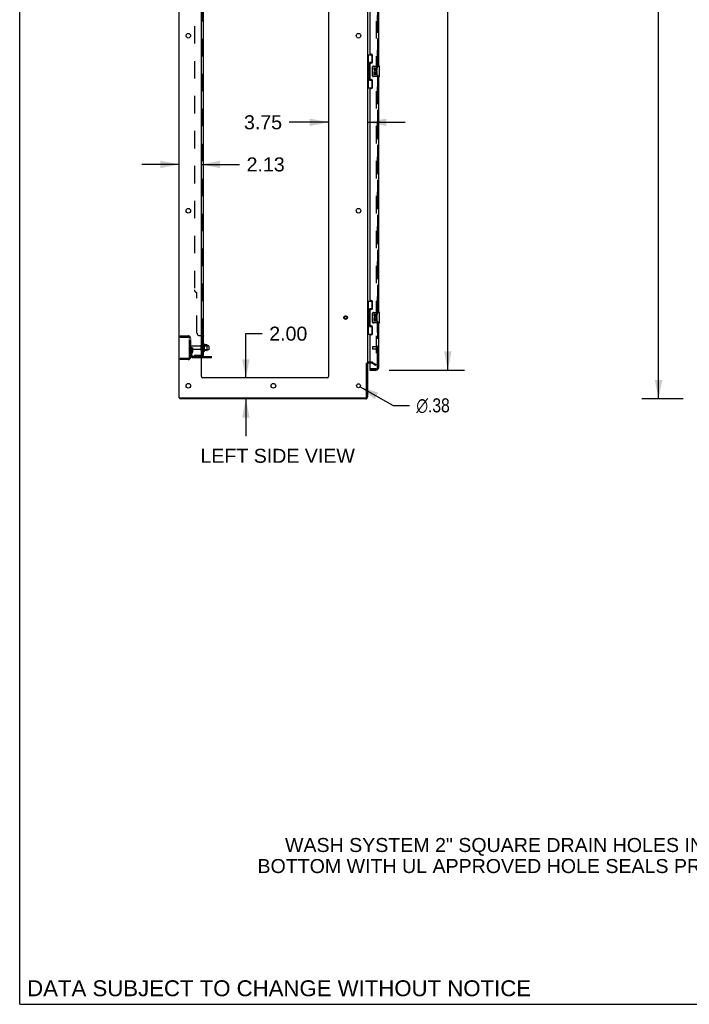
# Model space of a CAD drawing. Header units: inches. Extents: x 0 to 303, y 0 to 196.
# Tile 1 of 100: x 0 to 64, y 0 to 94. Entities that reach past the tile are written whole.
import ezdxf

# ---------------------------------------------------------------- set-up
doc = ezdxf.new("R2010")
doc.units = ezdxf.units.IN
doc.header["$LTSCALE"] = 16.67597
doc.header["$MEASUREMENT"] = 0
doc.linetypes.add('HIDDEN', pattern=[0.2, 0.1, -0.1])
doc.layers.get('0').update_dxf_attribs({"linetype": 'CONTINUOUS'})
for name, color, linetype in [('DEFAULT_2', 8, 'HIDDEN'), ('DIMENSIONS', 7, 'CONTINUOUS'), ('MASTER_DOOR_ASSEMBLY', 7, 'CONTINUOUS'), ('SLAVE_DOOR_ASSEMBLY', 7, 'CONTINUOUS'), ('SUBPANEL', 7, 'CONTINUOUS')]:
    doc.layers.add(name, color=color, linetype=linetype)
doc.styles.get("Standard").update_dxf_attribs({"font": 'arial.ttf'})
doc.styles.add('TEXTSTYLE_1', font='gdt', dxfattribs={"width": 0.8})
doc.dimstyles.new('DIMSTYLE_1', dxfattribs={"dimtxt": 1.337645, "dimasz": 1.783526, "dimexe": 0.09, "dimexo": 0.07, "dimgap": 0.0375, "dimtad": 0, "dimtih": 1, "dimtoh": 1, "dimzin": 4, "dimdsep": 46, "dimtxsty": 'Standard', "dimblk": '_FILLED', "dimblk1": '_FILLED', "dimblk2": '_FILLED', "dimcen": 0.09, "dimadec": 3, "dimazin": 1, "dimtfac": 1, "dimtdec": 3, "dimtofl": 0, "dimtmove": 0, "dimatfit": 3, "dimldrblk": '_FILLED', "dimfxl": 0, "dimtolj": 1, "dimtzin": 4, "dimarcsym": 0})
doc.dimstyles.new('DIMSTYLE_2', dxfattribs={"dimtxt": 1.337645, "dimasz": 1.783526, "dimexe": 0.09, "dimexo": 0.07, "dimgap": 0.09, "dimtad": 0, "dimtih": 1, "dimtoh": 1, "dimzin": 4, "dimdsep": 46, "dimtxsty": 'Standard', "dimblk": '_FILLED', "dimblk1": '_FILLED', "dimblk2": '_FILLED', "dimcen": 0.09, "dimadec": 3, "dimazin": 1, "dimtfac": 1, "dimtdec": 3, "dimtofl": 0, "dimtmove": 0, "dimatfit": 1, "dimldrblk": '_FILLED', "dimfxl": 0, "dimtolj": 1, "dimtzin": 4, "dimarcsym": 0})

# ---------------------------------------------------------------- blocks, each defined once
blk = doc.blocks.new('_FILLED')
at = {"color": 0, "linetype": 'ByBlock'}
blk.add_solid([(0, 0), (-1, 0.2), (-1, -0.2)], dxfattribs=at)
blk = doc.blocks.new('*D7')
at = {"layer": 'DIMENSIONS', "color": 2, "linetype": 'Continuous'}
for p, q in [((35.286, 141.024), (42.488, 141.024)), ((40.883, 141.024), (40.883, 103.31)), ((40.883, 60.524), (40.883, 98.628)), ((35.286, 60.524), (42.488, 60.524))]:
    blk.add_line(p, q, dxfattribs=at)
at = {"layer": 'DIMENSIONS', "color": 2, "linetype": 'Continuous', "xscale": 1.7835262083, "yscale": 1.7835262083, "zscale": 1.7835262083}
for p, rotation in [((40.883, 141.024), 90), ((40.883, 60.524), 270)]:
    blk.add_blockref('_FILLED', p, dxfattribs=dict(at, rotation=rotation))
at = {"layer": 'DIMENSIONS', "color": 2, "linetype": 'Continuous', "insert": (40.883, 102.641), "char_height": 1.3376, "width": 6.84238, "attachment_point": 2, "line_spacing_factor": 0.9}
blk.add_mtext('80.50\\PDOORS', dxfattribs=at)
blk = doc.blocks.new('*D8')
at = {"layer": 'DIMENSIONS', "color": 2, "linetype": 'Continuous'}
for p, q in [((21.599, 59.774), (21.599, 63.993)), ((21.599, 63.993), (23.16, 63.993)), ((21.599, 57.774), (21.599, 54.207))]:
    blk.add_line(p, q, dxfattribs=at)
at = {"layer": 'DIMENSIONS', "color": 2, "linetype": 'Continuous', "xscale": 1.7835262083, "yscale": 1.7835262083, "zscale": 1.7835262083}
for p, rotation in [((21.599, 59.774), 270), ((21.599, 57.774), 90)]:
    blk.add_blockref('_FILLED', p, dxfattribs=dict(at, rotation=rotation))
at = {"layer": 'DIMENSIONS', "color": 2, "linetype": 'Continuous', "insert": (23.829, 64.662), "char_height": 1.3376, "width": 3.63501, "attachment_point": 1, "line_spacing_factor": 0.9}
blk.add_mtext('2.00', dxfattribs=at)
blk = doc.blocks.new('*D9')
at = {"layer": 'DIMENSIONS', "color": 2, "linetype": 'Continuous'}
for p, q in [((15.227, 80.143), (11.659, 80.143)), ((17.352, 80.143), (21, 80.143))]:
    blk.add_line(p, q, dxfattribs=at)
at = {"layer": 'DIMENSIONS', "color": 2, "linetype": 'Continuous', "xscale": 1.7835262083, "yscale": 1.7835262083, "zscale": 1.7835262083}
blk.add_blockref('_FILLED', (15.227, 80.143), dxfattribs=at)
at = {"layer": 'DIMENSIONS', "color": 2, "linetype": 'Continuous', "xscale": 1.7835262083, "yscale": 1.7835262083, "zscale": 1.7835262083, "rotation": 180}
blk.add_blockref('_FILLED', (17.352, 80.143), dxfattribs=at)
at = {"layer": 'DIMENSIONS', "color": 2, "linetype": 'Continuous', "insert": (21.669, 80.811), "char_height": 1.3376, "width": 3.63501, "attachment_point": 1, "line_spacing_factor": 0.9}
blk.add_mtext('2.13', dxfattribs=at)
blk = doc.blocks.new('*D10')
at = {"layer": 'DIMENSIONS', "color": 2, "linetype": 'Continuous'}
for p, q in [((29.477, 84.165), (25.723, 84.165)), ((33.227, 84.165), (36.794, 84.165))]:
    blk.add_line(p, q, dxfattribs=at)
at = {"layer": 'DIMENSIONS', "color": 2, "linetype": 'Continuous', "xscale": 1.7835262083, "yscale": 1.7835262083, "zscale": 1.7835262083}
blk.add_blockref('_FILLED', (29.477, 84.165), dxfattribs=at)
at = {"layer": 'DIMENSIONS', "color": 2, "linetype": 'Continuous', "xscale": 1.7835262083, "yscale": 1.7835262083, "zscale": 1.7835262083, "rotation": 180}
blk.add_blockref('_FILLED', (33.227, 84.165), dxfattribs=at)
at = {"layer": 'DIMENSIONS', "color": 2, "linetype": 'Continuous', "insert": (25.054, 84.833), "char_height": 1.3376, "width": 3.63501, "attachment_point": 3, "line_spacing_factor": 0.9}
blk.add_mtext('3.75', dxfattribs=at)
blk = doc.blocks.new('*D15')
at = {"layer": 'DIMENSIONS', "color": 2, "linetype": 'Continuous'}
for p, q in [((63.337, 143.774), (59.396, 143.774)), ((61.001, 143.774), (61.001, 102.112)), ((61.001, 57.774), (61.001, 99.436)), ((63.337, 57.774), (59.396, 57.774))]:
    blk.add_line(p, q, dxfattribs=at)
at = {"layer": 'DIMENSIONS', "color": 2, "linetype": 'Continuous', "xscale": 1.7835262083, "yscale": 1.7835262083, "zscale": 1.7835262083}
for p, rotation in [((61.001, 143.774), 90), ((61.001, 57.774), 270)]:
    blk.add_blockref('_FILLED', p, dxfattribs=dict(at, rotation=rotation))
at = {"layer": 'DIMENSIONS', "color": 2, "linetype": 'Continuous', "insert": (61.001, 101.443), "char_height": 1.3376, "width": 4.6743, "attachment_point": 2, "line_spacing_factor": 0.9}
blk.add_mtext('86.00', dxfattribs=at)
blk = doc.blocks.new('*D21')
at = {"layer": 'DIMENSIONS', "color": 2, "linetype": 'Continuous'}
for p, q in [((32.515, 58.931), (35.65, 57.153)), ((35.65, 57.153), (37.211, 57.153))]:
    blk.add_line(p, q, dxfattribs=at)
at = {"layer": 'DIMENSIONS', "color": 2, "linetype": 'Continuous', "xscale": 1.7835262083, "yscale": 1.7835262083, "zscale": 1.7835262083, "rotation": 150.4440610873}
blk.add_blockref('_FILLED', (32.515, 58.931), dxfattribs=at)
at = {"layer": 'DIMENSIONS', "color": 2, "linetype": 'Continuous', "insert": (37.879, 57.822), "char_height": 1.33764, "width": 4.37925, "attachment_point": 1, "line_spacing_factor": 0.9, "style": 'TEXTSTYLE_1'}
blk.add_mtext('{\\fgdt;n}\\fArial;.38', dxfattribs=at)

msp = doc.modelspace()

# ---------------------------------------------------------------- linework, layer by layer
at = {"color": 7, "linetype": 'Continuous'}
for p, q in [((0, 0), (0, 196.188)), ((17.626, 63.005), (17.626, 62.293)), ((17.881, 62.926), (17.653, 62.926)), ((17.881, 62.371), (17.653, 62.371)), ((17.892, 62.393), (17.892, 62.904)), ((18.026, 62.836), (17.892, 62.836)), ((18.026, 62.461), (17.892, 62.461)), ((18.056, 62.806), (18.056, 62.491)), ((18.331, 61.701), (17.352, 61.701)), ((18.331, 61.701), (18.331, 61.805)), ((33.123, 61.191), (33.227, 61.191)), ((15.279, 57.878), (15.279, 57.774)), ((0, 0), (303.199, 0))]:
    msp.add_line(p, q, dxfattribs=at)
at = {"color": 3, "linetype": 'Continuous'}
for p, q in [((15.227, 57.878), (15.227, 143.67)), ((17.352, 59.899), (17.352, 140.274)), ((29.477, 140.274), (29.477, 59.899)), ((33.227, 140.326), (33.227, 61.222)), ((17.352, 61.805), (18.331, 61.805)), ((33.123, 57.968), (33.123, 61.191)), ((33.227, 61.191), (33.227, 57.963)), ((33.431, 61.17), (33.312, 61.17)), ((29.352, 59.774), (17.477, 59.774)), ((15.227, 57.878), (33.033, 57.878)), ((33.038, 57.774), (15.279, 57.774))]:
    msp.add_line(p, q, dxfattribs=at)
for centre, radius in [((16.102, 92.424), 0.219), ((32.352, 92.424), 0.219), ((16.102, 75.724), 0.219), ((32.352, 75.724), 0.219), ((16.102, 59.024), 0.219), ((24.227, 59.024), 0.219), ((32.352, 59.024), 0.188)]:
    msp.add_circle(centre, radius, dxfattribs=at)
at = {"color": 7, "linetype": 'Continuous'}
for centre, radius, start, end in [((17.376, 62.906), 0.055, 360, 115.90936), ((17.594, 62.983), 0.0384, 34.44966, 180), ((17.025, 62.649), 0.698, 23.96793, 30.66313), ((17.376, 62.391), 0.055, 244.09064, 0), ((17.594, 62.315), 0.0384, 180, 325.55034), ((17.025, 62.649), 0.698, 329.33687, 336.03207), ((17.672, 62.936), 0.01, 203.96793, 270), ((17.672, 62.361), 0.01, 90, 156.03207), ((17.881, 62.916), 0.01, 5.19383, 90), ((17.881, 62.381), 0.01, 270, 354.80617), ((17.75, 62.904), 0.141, 0, 5.20805), ((17.75, 62.393), 0.141, 354.79195, 360), ((18.026, 62.806), 0.03, 359.99999, 90), ((18.026, 62.491), 0.03, 270, 0.00001), ((33.038, 57.963), 0.085, 277.5, 352.5)]:
    msp.add_arc(centre, radius, start, end, dxfattribs=at)
at = {"color": 3, "linetype": 'Continuous'}
for centre, radius, start, end in [((33.312, 61.085), 0.085, 90, 180), ((17.477, 59.899), 0.125, 180, 270), ((29.352, 59.899), 0.125, 270, 360), ((33.033, 57.968), 0.09, 270, 360), ((33.038, 57.963), 0.189, 270, 360)]:
    msp.add_arc(centre, radius, start, end, dxfattribs=at)
at = {"layer": 'DEFAULT_2', "color": 8, "linetype": 'HIDDEN'}
for p, q in [((34.039, 140.508), (34.039, 61.039)), ((15.331, 63.774), (16.084, 63.774)), ((15.331, 63.774), (15.331, 63.67)), ((15.331, 63.67), (16.084, 63.67)), ((15.801, 63.774), (15.801, 63.67)), ((16.227, 61.77), (16.227, 63.527)), ((16.331, 61.77), (16.331, 63.527)), ((17.556, 62.983), (17.556, 62.315)), ((16.435, 62.649), (16.331, 62.649)), ((17.258, 62.814), (16.361, 62.814)), ((17.258, 62.484), (16.361, 62.484)), ((16.419, 62.302), (16.37, 62.235)), ((16.421, 62.308), (16.421, 62.649)), ((16.421, 62.474), (16.525, 62.474)), ((16.435, 62.649), (16.525, 62.649)), ((16.435, 61.948), (16.435, 62.649)), ((16.503, 62.242), (16.454, 62.174)), ((16.525, 62.308), (16.525, 62.649)), ((17.321, 62.391), (17.321, 62.906)), ((17.431, 62.391), (17.431, 62.906)), ((17.892, 62.836), (17.431, 62.836)), ((17.892, 62.461), (17.431, 62.461)), ((17.576, 62.832), (17.556, 62.852)), ((17.576, 62.465), (17.556, 62.445)), ((17.576, 62.832), (17.872, 62.832)), ((17.576, 62.832), (17.576, 62.465)), ((17.576, 62.465), (17.872, 62.465)), ((17.872, 62.832), (17.892, 62.852)), ((17.872, 62.832), (17.872, 62.465)), ((17.872, 62.465), (17.892, 62.445)), ((16.084, 61.628), (15.331, 61.628)), ((15.331, 61.628), (15.331, 61.524)), ((16.084, 61.524), (15.331, 61.524)), ((15.801, 61.628), (15.801, 61.524)), ((17.352, 61.805), (16.577, 61.805)), ((17.352, 61.701), (16.577, 61.701)), ((17.828, 61.701), (17.828, 61.805)), ((18.084, 61.701), (18.084, 61.805)), ((33.631, 61.274), (33.312, 61.274)), ((33.631, 61.17), (33.431, 61.17)), ((33.987, 60.969), (33.647, 61.165)), ((33.699, 61.256), (34.039, 61.059)), ((33.987, 60.969), (34.039, 61.059)), ((34.014, 61.022), (34.016, 61.021))]:
    msp.add_line(p, q, dxfattribs=at)
for points in [[(34.022, 61.019), (34.022, 61.019), (34.02, 61.02), (34.018, 61.02), (34.016, 61.021)], [(34.039, 61.039), (34.039, 61.037), (34.039, 61.035), (34.038, 61.033), (34.037, 61.031), (34.036, 61.029), (34.035, 61.027), (34.034, 61.025), (34.032, 61.024), (34.031, 61.022), (34.029, 61.021), (34.027, 61.02), (34.025, 61.02), (34.023, 61.02), (34.022, 61.019)]]:
    msp.add_lwpolyline(points, dxfattribs=at)
for radius in [0.164, 0.124]:
    msp.add_circle((31.123, 65.524), radius, dxfattribs=at)
for centre, radius, start, end in [((16.084, 63.527), 0.246, 0, 90), ((16.084, 63.527), 0.142, 0, 90), ((17.376, 62.906), 0.055, 115.90936, 180), ((16.361, 62.784), 0.03, 90, 180), ((16.361, 62.514), 0.03, 180, 270), ((16.539, 62.113), 0.208, 144.24611, 180), ((16.411, 62.308), 0.01, 324.24611, 360), ((16.539, 62.113), 0.104, 144.24611, 180), ((16.411, 62.308), 0.114, 324.24611, 360), ((17.258, 62.876), 0.0625, 270, 360), ((17.258, 62.421), 0.0625, 0, 90), ((17.376, 62.391), 0.055, 180, 244.09064), ((16.084, 61.77), 0.246, 270, 360), ((16.084, 61.77), 0.142, 270, 360), ((16.577, 61.948), 0.246, 180, 270), ((16.577, 61.948), 0.142, 180, 270), ((33.312, 61.085), 0.189, 90, 180), ((33.631, 61.137), 0.137, 60, 90), ((33.631, 61.137), 0.033, 60, 90)]:
    msp.add_arc(centre, radius, start, end, dxfattribs=at)
at = {"layer": 'MASTER_DOOR_ASSEMBLY', "color": 8, "linetype": 'HIDDEN'}
for p, q in [((34.181, 112.179), (34.181, 89.369)), ((34.181, 88.679), (34.181, 65.869)), ((34.181, 65.179), (34.181, 60.77)), ((34.038, 60.628), (33.451, 60.628))]:
    msp.add_line(p, q, dxfattribs=at)
msp.add_arc((34.038, 60.77), 0.142, 270, 360, dxfattribs=at)
at = {"layer": 'SLAVE_DOOR_ASSEMBLY', "color": 8, "linetype": 'HIDDEN'}
for p, q in [((34.181, 89.369), (34.181, 112.179)), ((34.181, 65.869), (34.181, 88.679)), ((34.181, 60.77), (34.181, 65.179)), ((33.681, 62.742), (33.681, 62.514)), ((34.138, 62.752), (33.691, 62.752)), ((34.138, 62.504), (33.691, 62.504)), ((34.138, 62.77), (34.138, 62.486)), ((33.451, 60.628), (34.038, 60.628))]:
    msp.add_line(p, q, dxfattribs=at)
at = {"layer": 'SLAVE_DOOR_ASSEMBLY', "color": 3, "linetype": 'Continuous'}
for p, q in [((34.285, 89.524), (34.285, 112.024)), ((33.431, 110.816), (33.431, 90.731)), ((33.551, 90.671), (33.491, 90.671)), ((33.681, 89.921), (33.681, 90.541)), ((33.431, 89.731), (33.431, 88.316)), ((33.491, 89.791), (33.551, 89.791)), ((34.285, 66.024), (34.285, 88.524)), ((33.551, 88.256), (33.491, 88.256)), ((33.491, 87.376), (33.551, 87.376)), ((33.681, 87.506), (33.681, 88.126)), ((33.431, 87.316), (33.431, 67.231)), ((33.551, 67.171), (33.491, 67.171)), ((33.681, 66.421), (33.681, 67.041)), ((33.431, 66.231), (33.431, 64.816)), ((33.491, 66.291), (33.551, 66.291)), ((34.285, 60.77), (34.285, 65.024)), ((33.551, 64.756), (33.491, 64.756)), ((33.681, 64.006), (33.681, 64.626)), ((33.431, 63.816), (33.431, 60.648)), ((33.491, 63.876), (33.551, 63.876)), ((33.431, 60.524), (34.038, 60.524))]:
    msp.add_line(p, q, dxfattribs=at)
at = {"layer": 'SLAVE_DOOR_ASSEMBLY', "color": 7, "linetype": 'Continuous'}
for p, q in [((33.227, 90.599), (33.667, 90.599)), ((33.266, 90.599), (33.266, 89.574)), ((33.631, 90.599), (33.631, 89.819)), ((33.244, 89.574), (33.367, 89.574)), ((33.244, 89.574), (33.244, 88.474)), ((33.367, 89.604), (33.367, 89.625)), ((33.367, 88.474), (33.367, 89.574)), ((33.631, 89.864), (33.404, 89.864)), ((33.404, 89.864), (33.404, 88.184)), ((33.69, 88.624), (33.69, 89.424)), ((33.79, 89.524), (34.33, 89.524)), ((33.89, 89.37), (33.827, 89.37)), ((33.827, 89.37), (33.827, 89.233)), ((33.89, 89.233), (33.89, 89.37)), ((33.955, 89.296), (33.955, 89.227)), ((34.016, 89.233), (34.016, 89.275)), ((34.079, 89.275), (34.079, 89.139)), ((34.142, 89.139), (34.142, 89.275)), ((34.345, 88.539), (34.345, 89.509)), ((33.244, 88.474), (33.367, 88.474)), ((33.266, 88.474), (33.266, 87.449)), ((33.367, 88.423), (33.367, 88.444)), ((34.33, 88.524), (33.79, 88.524)), ((33.845, 88.908), (33.827, 88.908)), ((33.827, 88.908), (33.827, 88.678)), ((33.827, 88.678), (33.89, 88.678)), ((33.88, 88.908), (33.907, 88.928)), ((33.88, 88.908), (34.142, 88.908)), ((33.89, 88.846), (33.955, 88.846)), ((33.89, 88.678), (33.89, 88.846)), ((33.955, 88.846), (33.955, 88.709)), ((33.955, 88.709), (34.016, 88.709)), ((34.016, 88.846), (34.079, 88.846)), ((34.016, 88.709), (34.016, 88.846)), ((34.071, 88.944), (34.129, 88.919)), ((34.079, 89.139), (34.142, 89.139)), ((34.079, 88.846), (34.079, 88.678)), ((34.079, 88.678), (34.142, 88.678)), ((34.142, 88.678), (34.142, 88.908)), ((33.227, 87.449), (33.667, 87.449)), ((33.404, 88.184), (33.631, 88.184)), ((33.631, 88.229), (33.631, 87.449)), ((33.227, 67.099), (33.667, 67.099)), ((33.266, 67.099), (33.266, 66.074)), ((33.631, 67.099), (33.631, 66.319)), ((33.244, 66.074), (33.367, 66.074)), ((33.244, 66.074), (33.244, 64.974)), ((33.367, 66.104), (33.367, 66.125)), ((33.367, 64.974), (33.367, 66.074)), ((33.631, 66.364), (33.404, 66.364)), ((33.404, 66.364), (33.404, 64.684)), ((33.69, 65.124), (33.69, 65.924)), ((33.79, 66.024), (34.33, 66.024)), ((33.89, 65.87), (33.827, 65.87)), ((33.827, 65.87), (33.827, 65.733)), ((33.89, 65.733), (33.89, 65.87)), ((33.955, 65.796), (33.955, 65.727)), ((34.016, 65.733), (34.016, 65.775)), ((34.079, 65.775), (34.079, 65.639)), ((34.142, 65.639), (34.142, 65.775)), ((34.345, 65.039), (34.345, 66.009)), ((33.244, 64.974), (33.367, 64.974)), ((33.266, 64.974), (33.266, 63.949)), ((33.367, 64.923), (33.367, 64.944)), ((34.33, 65.024), (33.79, 65.024)), ((33.845, 65.408), (33.827, 65.408)), ((33.827, 65.408), (33.827, 65.178)), ((33.827, 65.178), (33.89, 65.178)), ((33.88, 65.408), (33.907, 65.428)), ((33.88, 65.408), (34.142, 65.408)), ((33.89, 65.346), (33.955, 65.346)), ((33.89, 65.178), (33.89, 65.346)), ((33.955, 65.346), (33.955, 65.209)), ((33.955, 65.209), (34.016, 65.209)), ((34.016, 65.346), (34.079, 65.346)), ((34.016, 65.209), (34.016, 65.346)), ((34.071, 65.444), (34.129, 65.419)), ((34.079, 65.639), (34.142, 65.639)), ((34.079, 65.346), (34.079, 65.178)), ((34.079, 65.178), (34.142, 65.178)), ((34.142, 65.178), (34.142, 65.408)), ((33.227, 63.949), (33.667, 63.949)), ((33.404, 64.684), (33.631, 64.684)), ((33.631, 64.729), (33.631, 63.949)), ((33.431, 60.628), (33.451, 60.628)), ((33.431, 60.628), (33.431, 60.524))]:
    msp.add_line(p, q, dxfattribs=at)
for points in [[(33.404, 89.84), (33.404, 89.837), (33.404, 89.833), (33.405, 89.829), (33.406, 89.825), (33.408, 89.82), (33.41, 89.815), (33.413, 89.809), (33.416, 89.803), (33.419, 89.797), (33.423, 89.79), (33.427, 89.783), (33.432, 89.775), (33.437, 89.766), (33.44, 89.763)], [(33.69, 89.424), (33.69, 89.43), (33.69, 89.436), (33.691, 89.442), (33.693, 89.448), (33.694, 89.454), (33.696, 89.46)], [(33.696, 88.588), (33.694, 88.593), (33.693, 88.599), (33.691, 88.605), (33.69, 88.611), (33.69, 88.618), (33.69, 88.624)], [(33.44, 88.285), (33.437, 88.281), (33.432, 88.273), (33.427, 88.265), (33.423, 88.258), (33.419, 88.251), (33.416, 88.244), (33.413, 88.238), (33.41, 88.233), (33.408, 88.228), (33.406, 88.223), (33.405, 88.219), (33.404, 88.215), (33.404, 88.211), (33.404, 88.208)], [(33.404, 66.34), (33.404, 66.337), (33.404, 66.333), (33.405, 66.329), (33.406, 66.325), (33.408, 66.32), (33.41, 66.315), (33.413, 66.309), (33.416, 66.303), (33.419, 66.297), (33.423, 66.29), (33.427, 66.283), (33.432, 66.275), (33.437, 66.266), (33.44, 66.263)], [(33.69, 65.924), (33.69, 65.93), (33.69, 65.936), (33.691, 65.942), (33.693, 65.948), (33.694, 65.954), (33.696, 65.96)], [(33.696, 65.088), (33.694, 65.093), (33.693, 65.099), (33.691, 65.105), (33.69, 65.111), (33.69, 65.118), (33.69, 65.124)], [(33.44, 64.785), (33.437, 64.781), (33.432, 64.773), (33.427, 64.765), (33.423, 64.758), (33.419, 64.751), (33.416, 64.744), (33.413, 64.738), (33.41, 64.733), (33.408, 64.728), (33.406, 64.723), (33.405, 64.719), (33.404, 64.715), (33.404, 64.711), (33.404, 64.708)]]:
    msp.add_lwpolyline(points, dxfattribs=at)
at = {"layer": 'SLAVE_DOOR_ASSEMBLY', "color": 3, "linetype": 'Continuous'}
for centre, radius, start, end in [((33.491, 90.731), 0.06, 180, 270), ((33.551, 90.541), 0.13, 0, 90), ((33.491, 89.731), 0.06, 90, 180), ((33.551, 89.921), 0.13, 270, 360), ((33.491, 88.316), 0.06, 180, 270), ((33.491, 87.316), 0.06, 90, 180), ((33.551, 88.126), 0.13, 0, 90), ((33.551, 87.506), 0.13, 270, 360), ((33.491, 67.231), 0.06, 180, 270), ((33.551, 67.041), 0.13, 0, 90), ((33.491, 66.231), 0.06, 90, 180), ((33.551, 66.421), 0.13, 270, 360), ((33.491, 64.816), 0.06, 180, 270), ((33.551, 64.626), 0.13, 0, 90), ((33.551, 64.006), 0.13, 270, 360), ((33.491, 63.816), 0.06, 90, 180), ((33.451, 60.648), 0.02, 180, 270), ((34.038, 60.77), 0.246, 270, 360)]:
    msp.add_arc(centre, radius, start, end, dxfattribs=at)
at = {"layer": 'SLAVE_DOOR_ASSEMBLY', "color": 7, "linetype": 'Continuous'}
for centre, radius, start, end in [((33.79, 89.424), 0.1, 90, 158.79459), ((34.047, 89.275), 0.0943, 68.69989, 167.43379), ((34.047, 89.275), 0.0314, 0, 180.04847), ((34.047, 89.275), 0.0943, 0, 68.67039), ((34.33, 89.509), 0.015, 0, 90), ((33.79, 88.624), 0.1, 201.20502, 270), ((33.921, 89.233), 0.0943, 180, 360), ((33.981, 88.982), 0.154, 161.41988, 206.19629), ((33.984, 88.982), 0.157, 336.59665, 161.87913), ((33.984, 88.982), 0.157, 205.73705, 207.8532), ((33.921, 89.233), 0.0314, 180, 261.22946), ((33.984, 88.982), 0.0943, 336.59665, 215.11217), ((33.921, 89.238), 0.0362, 263.42855, 341.76278), ((34.33, 88.539), 0.015, 270, 360), ((33.79, 65.924), 0.1, 90, 158.79459), ((34.047, 65.775), 0.0943, 68.69989, 167.43379), ((34.047, 65.775), 0.0314, 0, 180.04847), ((34.047, 65.775), 0.0943, 0, 68.67039), ((34.33, 66.009), 0.015, 0, 90), ((33.79, 65.124), 0.1, 201.20502, 270), ((33.921, 65.733), 0.0943, 180, 360), ((33.981, 65.482), 0.154, 161.41988, 206.19629), ((33.984, 65.482), 0.157, 336.59665, 161.87913), ((33.984, 65.482), 0.157, 205.73705, 207.8532), ((33.921, 65.733), 0.0314, 180, 261.22946), ((33.984, 65.482), 0.0943, 336.59665, 215.11217), ((33.921, 65.738), 0.0362, 263.42855, 341.76278), ((34.33, 65.039), 0.015, 270, 360), ((34.121, 60.914), 0.26, 267.40672, 270)]:
    msp.add_arc(centre, radius, start, end, dxfattribs=at)
at = {"layer": 'SLAVE_DOOR_ASSEMBLY', "color": 8, "linetype": 'HIDDEN'}
for centre, radius, start, end in [((33.691, 62.742), 0.01, 90, 180), ((33.691, 62.514), 0.01, 180, 270), ((34.159, 62.77), 0.0215, 0, 180), ((34.159, 62.486), 0.0215, 180, 360), ((34.038, 60.77), 0.142, 270, 360)]:
    msp.add_arc(centre, radius, start, end, dxfattribs=at)
at = {"layer": 'SLAVE_DOOR_ASSEMBLY', "color": 7, "linetype": 'Continuous'}
for centre, start_param, end_param in [((33.471, 89.614), 0.699287, 1.51401), ((33.471, 89.614), -4.655602, -3.84088), ((33.471, 88.433), 0.699287, 1.51401), ((33.471, 88.433), -4.655602, -3.84088), ((33.471, 66.114), 0.699287, 1.51401), ((33.471, 66.114), -4.655602, -3.84088), ((33.471, 64.933), 0.699287, 1.51401), ((33.471, 64.933), -4.655602, -3.84088)]:
    msp.add_ellipse(centre, major_axis=(0, 0.18), ratio=0.579493, start_param=start_param, end_param=end_param, dxfattribs=at)
at = {"layer": 'SUBPANEL', "color": 3, "linetype": 'Continuous'}
for p, q in [((17.556, 61.93), (17.556, 139.618)), ((17.352, 63.805), (17.502, 63.805))]:
    msp.add_line(p, q, dxfattribs=at)
at = {"layer": 'SUBPANEL', "color": 8, "linetype": 'HIDDEN'}
for p, q in [((17.431, 63.77), (17.431, 137.778)), ((16.681, 133.368), (16.681, 68.18)), ((16.931, 64.055), (16.931, 67.93)), ((17.181, 63.805), (17.352, 63.805)), ((17.43, 63.771), (17.431, 63.77)), ((17.431, 63.408), (17.556, 63.408)), ((17.431, 63.127), (17.556, 63.127)), ((17.431, 62.899), (17.556, 62.899)), ((17.431, 62.399), (17.556, 62.399)), ((16.681, 61.93), (17.319, 61.93)), ((16.681, 61.93), (16.681, 61.805)), ((17.319, 61.805), (16.681, 61.805)), ((16.931, 61.93), (16.931, 61.805)), ((17.455, 61.93), (17.405, 61.971)), ((17.43, 61.932), (17.431, 61.93)), ((17.487, 61.93), (17.49, 61.93))]:
    msp.add_line(p, q, dxfattribs=at)
at = {"layer": 'SUBPANEL', "color": 7, "linetype": 'Continuous'}
for p, q in [((17.431, 63.77), (17.556, 63.77)), ((17.431, 61.93), (17.431, 63.77)), ((17.431, 61.93), (17.556, 61.93)), ((17.502, 61.892), (17.455, 61.93))]:
    msp.add_line(p, q, dxfattribs=at)
at = {"layer": 'SUBPANEL', "color": 8, "linetype": 'HIDDEN'}
for points in [[(17.405, 63.805), (17.405, 63.803), (17.404, 63.801), (17.405, 63.799), (17.405, 63.798), (17.406, 63.796)], [(17.408, 63.793), (17.409, 63.791), (17.411, 63.79), (17.412, 63.788), (17.414, 63.787)], [(17.425, 63.779), (17.426, 63.778), (17.428, 63.776), (17.429, 63.775), (17.43, 63.773), (17.43, 63.771)], [(17.504, 63.803), (17.507, 63.802), (17.51, 63.8)], [(17.543, 63.785), (17.546, 63.783), (17.549, 63.781), (17.551, 63.779), (17.553, 63.777), (17.554, 63.775), (17.555, 63.773), (17.555, 63.771), (17.556, 63.77)], [(17.427, 61.953), (17.426, 61.953), (17.426, 61.953), (17.427, 61.953), (17.427, 61.953), (17.427, 61.953), (17.427, 61.952), (17.428, 61.952), (17.428, 61.952), (17.429, 61.951), (17.429, 61.951), (17.43, 61.951), (17.43, 61.95)], [(17.49, 61.93), (17.49, 61.93), (17.49, 61.93), (17.49, 61.93), (17.49, 61.93), (17.489, 61.93), (17.489, 61.93), (17.488, 61.93), (17.487, 61.93), (17.487, 61.93), (17.486, 61.931), (17.485, 61.931), (17.485, 61.931), (17.484, 61.931), (17.483, 61.931), (17.482, 61.931), (17.481, 61.932), (17.481, 61.932), (17.48, 61.932), (17.479, 61.932), (17.478, 61.932), (17.477, 61.932), (17.477, 61.933), (17.476, 61.933), (17.475, 61.933), (17.474, 61.933), (17.473, 61.933), (17.473, 61.934), (17.472, 61.934), (17.471, 61.934), (17.47, 61.934), (17.469, 61.935), (17.468, 61.935), (17.467, 61.935), (17.467, 61.935), (17.466, 61.936), (17.465, 61.936), (17.464, 61.936), (17.463, 61.937), (17.462, 61.937), (17.461, 61.937), (17.46, 61.938), (17.459, 61.938), (17.458, 61.938), (17.457, 61.939), (17.456, 61.939), (17.455, 61.939), (17.454, 61.94), (17.453, 61.94), (17.452, 61.941), (17.451, 61.941), (17.45, 61.941), (17.449, 61.942), (17.448, 61.942), (17.447, 61.943), (17.446, 61.943), (17.445, 61.943), (17.444, 61.944), (17.443, 61.944), (17.442, 61.945), (17.441, 61.945), (17.44, 61.946), (17.44, 61.946), (17.439, 61.946), (17.438, 61.947), (17.437, 61.947), (17.436, 61.948), (17.435, 61.948), (17.435, 61.948), (17.434, 61.949), (17.433, 61.949), (17.432, 61.95), (17.432, 61.95), (17.431, 61.95), (17.43, 61.951), (17.43, 61.951), (17.429, 61.952), (17.428, 61.952), (17.428, 61.952), (17.427, 61.953), (17.427, 61.953), (17.427, 61.953), (17.427, 61.953)]]:
    msp.add_lwpolyline(points, dxfattribs=at)
at = {"layer": 'SUBPANEL', "color": 7, "linetype": 'Continuous'}
for points in [[(17.405, 63.805), (17.405, 63.803), (17.404, 63.801), (17.405, 63.799), (17.405, 63.798), (17.406, 63.796), (17.406, 63.794), (17.408, 63.793), (17.409, 63.791), (17.411, 63.79), (17.412, 63.788), (17.414, 63.787), (17.416, 63.785), (17.42, 63.782)], [(17.42, 63.782), (17.423, 63.781), (17.425, 63.779), (17.426, 63.778), (17.428, 63.776), (17.429, 63.775), (17.43, 63.773), (17.43, 63.771), (17.431, 63.77)], [(17.405, 61.971), (17.405, 61.97), (17.404, 61.969), (17.405, 61.968), (17.405, 61.967), (17.406, 61.966), (17.406, 61.965), (17.408, 61.963), (17.409, 61.961), (17.411, 61.96), (17.412, 61.958), (17.416, 61.953)], [(17.416, 61.953), (17.418, 61.951), (17.42, 61.949), (17.423, 61.946), (17.425, 61.944), (17.426, 61.941)], [(17.426, 61.941), (17.428, 61.939), (17.429, 61.936), (17.43, 61.934), (17.43, 61.932)]]:
    msp.add_lwpolyline(points, dxfattribs=at)
at = {"layer": 'SUBPANEL', "color": 3, "linetype": 'Continuous'}
for points in [[(17.502, 63.805), (17.504, 63.803), (17.507, 63.802), (17.51, 63.8), (17.513, 63.798), (17.517, 63.796), (17.521, 63.795), (17.529, 63.791)], [(17.529, 63.791), (17.533, 63.79), (17.536, 63.788), (17.54, 63.786), (17.543, 63.785), (17.546, 63.783), (17.549, 63.781), (17.551, 63.779), (17.553, 63.777), (17.554, 63.775), (17.555, 63.773), (17.555, 63.771), (17.556, 63.77)], [(17.502, 61.892), (17.504, 61.894), (17.507, 61.896), (17.51, 61.899), (17.513, 61.901), (17.517, 61.903), (17.521, 61.905), (17.525, 61.906)], [(17.525, 61.906), (17.533, 61.91), (17.536, 61.911), (17.54, 61.913), (17.543, 61.915), (17.546, 61.917), (17.549, 61.919), (17.551, 61.921), (17.553, 61.923), (17.554, 61.925), (17.555, 61.927), (17.555, 61.928), (17.556, 61.93)]]:
    msp.add_lwpolyline(points, dxfattribs=at)
at = {"layer": 'SUBPANEL', "color": 8, "linetype": 'HIDDEN'}
for centre, radius, start, end in [((16.931, 68.18), 0.25, 180, 270), ((17.181, 64.055), 0.25, 180, 270), ((17.319, 62.042), 0.237, 320.56585, 360), ((17.319, 62.042), 0.112, 270, 287.1415), ((17.319, 62.042), 0.237, 270, 278.00542)]:
    msp.add_arc(centre, radius, start, end, dxfattribs=at)
at = {"layer": 'SUBPANEL', "color": 7, "linetype": 'Continuous'}
msp.add_arc((17.319, 62.042), 0.112, 287.1415, 360, dxfattribs=at)
at = {"layer": 'SUBPANEL', "color": 3, "linetype": 'Continuous'}
msp.add_arc((17.319, 62.042), 0.237, 278.00542, 320.56585, dxfattribs=at)

# ---------------------------------------------------------------- texts
at = {"layer": 'DIMENSIONS', "color": 2, "linetype": 'Continuous', "attachment_point": 2, "line_spacing_factor": 0.9}
for s, insert, char_height, width in [('LEFT SIDE VIEW', (24.633, 53.007), 1.33764, 14.70912), ('WASH SYSTEM 2" SQUARE DRAIN HOLES IN THE\\PBOTTOM WITH UL APPROVED HOLE SEALS PROVIDED', (47.469, 15.869), 1.33764, 49.42821), ('DATA SUBJECT TO CHANGE WITHOUT NOTICE', (24.773, 2.29), 1.516, 48.02724)]:
    msp.add_mtext(s, dxfattribs=dict(at, insert=insert, char_height=char_height, width=width))

# ---------------------------------------------------------------- dimensions: what is measured, and where the dimension line sits
at = {"layer": 'DIMENSIONS', "color": 2, "linetype": 'Continuous'}
for base, p1, p2, picture, middle in [((61.001, 143.774), (63.407, 57.774), (63.407, 143.774), '*D15', (60.994, 100.766)), ((21.599, 59.774), (15.339, 57.774), (17.477, 59.774), '*D8', (25.629, 63.985))]:
    dim = msp.add_linear_dim(base=base, p1=p1, p2=p2, angle=90, dimstyle='DIMSTYLE_1', dxfattribs=at)
    dim.commit()
    dim.dimension.update_dxf_attribs({"geometry": picture, "text_midpoint": middle, "dimtype": 160})
dim = msp.add_linear_dim(base=(40.883, 60.524), p1=(35.216, 141.024), p2=(35.216, 60.524), angle=270, text='<>\\PDOORS', dimstyle='DIMSTYLE_1', dxfattribs=at)
dim.commit()
dim.dimension.update_dxf_attribs({"geometry": '*D7', "text_midpoint": (40.883, 100.969), "dimtype": 160})
for base, p1, p2, picture, middle in [((33.227, 84.165), (29.477, 59.899), (33.227, 61.222), '*D10', (23.24, 84.157)), ((17.351527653, 80.142648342), (15.226527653, 57.877858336), (17.351527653, 59.898858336), '*D9', (23.469464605, 80.13518918))]:
    dim = msp.add_linear_dim(base=base, p1=p1, p2=p2, dimstyle='DIMSTYLE_1', dxfattribs=at)
    dim.commit()
    dim.dimension.update_dxf_attribs({"geometry": picture, "text_midpoint": middle, "dimtype": 160})
dim = msp.add_diameter_dim_2p(p1=(32.5146, 58.9314), p2=(32.1884, 59.1163), text='%%c<>', dimstyle='DIMSTYLE_2', override={"dimpost": '<>'}, dxfattribs=at)
dim.commit()
dim.dimension.update_dxf_attribs({"geometry": '*D21', "text_midpoint": (40.069, 57.1535), "dimtype": 163})

doc.saveas('drawing.dxf')
